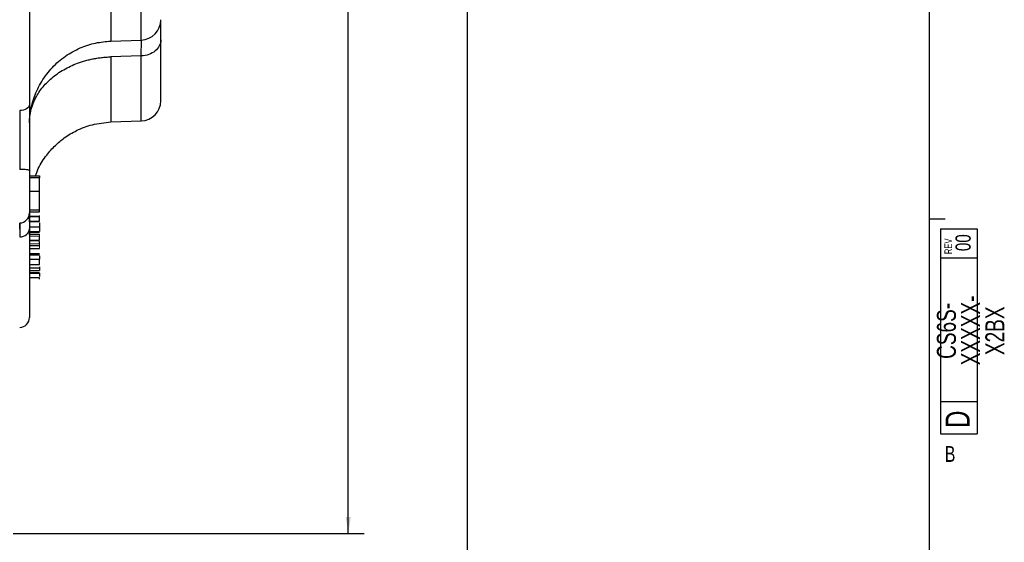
# Model space of a CAD drawing. Header units: inches. Extents: x 0.3 to 34.1, y 0.2 to 21.7.
# Tile 17 of 25: x 26.3 to 34.1, y 4.9 to 9. Entities that reach past the tile are written whole.
import ezdxf

# ---------------------------------------------------------------- set-up
doc = ezdxf.new("R2010")
doc.units = ezdxf.units.IN
doc.header["$MEASUREMENT"] = 0
doc.layers.add('SLD-0', color=7, linetype='Continuous', lineweight=25)
doc.styles.add('SLDTEXTSTYLE0', font='TXT', dxfattribs={"width": 0.75})
doc.dimstyles.new('SLDDIMSTYLE0', dxfattribs={"dimtxt": 0.125, "dimasz": 0.13, "dimexe": 0, "dimexo": 0.0625, "dimgap": 0.03125, "dimtad": 0, "dimtih": 1, "dimtoh": 1, "dimlfac": 0.75, "dimrnd": 1e-09, "dimzin": 12, "dimdsep": 46, "dimtxsty": 'SLDTEXTSTYLE0', "dimsah": 1, "dimcen": 0.09, "dimadec": 0, "dimazin": 3, "dimtfac": 1, "dimtofl": 0, "dimtmove": 0, "dimatfit": 3, "dimfxl": 1, "dimfrac": 2, "dimtolj": 1, "dimtzin": 12, "dimarcsym": 0})
doc.dimstyles.new('SLDDIMSTYLE1', dxfattribs={"dimtxt": 0.125, "dimasz": 0.13, "dimexe": 0, "dimexo": 0.0625, "dimgap": 0.03125, "dimtad": 0, "dimtih": 1, "dimtoh": 1, "dimlfac": 0.75, "dimrnd": 1e-09, "dimzin": 4, "dimdsep": 46, "dimtxsty": 'SLDTEXTSTYLE0', "dimsah": 1, "dimcen": 0.09, "dimadec": 0, "dimazin": 1, "dimtfac": 1, "dimtofl": 0, "dimtmove": 0, "dimatfit": 3, "dimfxl": 1, "dimfrac": 2, "dimtolj": 1, "dimtzin": 12, "dimarcsym": 0})

# ---------------------------------------------------------------- blocks, each defined once
blk = doc.blocks.new('SW_NOTE_1')
at = {"color": 0, "linetype": 'Continuous', "lineweight": 0, "char_height": 0.15, "attachment_point": 2, "rotation": 90, "style": 'SLDTEXTSTYLE0'}
for s, insert in [('XXXXX-', (-0.0017, 0.2684)), ('CS6S-', (-0.1934, 0.2648)), ('X2BX', (0.19, 0.2656))]:
    blk.add_mtext(s, dxfattribs=dict(at, insert=insert))
blk = doc.blocks.new('_D_6')
at = {"layer": 'SLD-0'}
for p, q in [((23.0143, 14.6603), (29.0469, 14.6603)), ((28.9219, 14.6603), (28.9219, 10.2457)), ((28.6679, 10.2203), (28.6298, 10.2203)), ((28.6298, 10.2203), (28.6298, 10.0219)), ((29.1759, 10.2203), (29.2139, 10.2203)), ((29.2139, 10.2203), (29.2139, 10.0219)), ((28.6298, 10.0219), (28.6679, 10.0219)), ((29.2139, 10.0219), (29.1759, 10.0219)), ((28.9219, 4.9205), (28.9219, 9.8349)), ((26.2682, 4.9205), (29.0469, 4.9205))]:
    blk.add_line(p, q, dxfattribs=at)
for points in [[(28.9219, 14.6603), (28.9019, 14.5303), (28.9419, 14.5303)], [(28.9219, 4.9205), (28.9419, 5.0505), (28.9019, 5.0505)]]:
    blk.add_solid(points, dxfattribs=at)
at = {"layer": 'SLD-0', "char_height": 0.125, "attachment_point": 1, "style": 'SLDTEXTSTYLE0'}
for s, insert in [('185.54', (28.6679, 10.183)), ('7.30', (28.7602, 9.996))]:
    blk.add_mtext(s, dxfattribs=dict(at, insert=insert))
blk = doc.blocks.new('_D_7')
at = {"layer": 'SLD-0'}
for p, q in [((23.0143, 14.6603), (29.9917, 14.6603)), ((29.8667, 14.6603), (29.8667, 10.2457)), ((29.6128, 10.2203), (29.5747, 10.2203)), ((29.5747, 10.2203), (29.5747, 10.0219)), ((30.1207, 10.2203), (30.1588, 10.2203)), ((30.1588, 10.2203), (30.1588, 10.0219)), ((29.5747, 10.0219), (29.6128, 10.0219)), ((30.1588, 10.0219), (30.1207, 10.0219)), ((29.8667, 3.2672), (29.8667, 9.8349)), ((22.1815, 3.2672), (29.9917, 3.2672))]:
    blk.add_line(p, q, dxfattribs=at)
for points in [[(29.8667, 14.6603), (29.8467, 14.5303), (29.8867, 14.5303)], [(29.8667, 3.2672), (29.8867, 3.3972), (29.8467, 3.3972)]]:
    blk.add_solid(points, dxfattribs=at)
at = {"layer": 'SLD-0', "char_height": 0.125, "attachment_point": 1, "style": 'SLDTEXTSTYLE0'}
for s, insert in [('217.04', (29.6128, 10.183)), ('8.54', (29.7051, 9.996))]:
    blk.add_mtext(s, dxfattribs=dict(at, insert=insert))

msp = doc.modelspace()

# ---------------------------------------------------------------- linework, layer by layer
at = {"color": 8, "linetype": 'Continuous', "lineweight": 25}
for p, q in [((27.2831, 8.8252), (27.2831, 9.6708)), ((27.0409, 8.692), (27.0409, 8.1769)), ((27.2831, 8.1853), (27.2831, 8.7005))]:
    msp.add_line(p, q, dxfattribs=at)
at = {"color": 7, "linetype": 'Continuous', "lineweight": 25}
for p, q in [((27.0407, 8.8168), (27.2831, 8.8252)), ((27.2831, 8.7005), (27.0409, 8.692)), ((26.4018, 8.2198), (26.4029, 8.2358)), ((27.0409, 8.1769), (27.2831, 8.1853)), ((26.3975, 7.7919), (26.3975, 7.458)), ((26.4775, 7.7494), (26.3975, 7.7494)), ((26.4775, 7.7339), (26.3975, 7.7339)), ((26.4775, 7.6303), (26.4775, 7.7339)), ((26.3975, 7.6303), (26.4775, 7.6303)), ((26.3975, 7.4831), (26.4775, 7.4831)), ((26.3975, 7.4661), (26.4775, 7.4661)), ((26.4775, 7.4282), (26.3975, 7.4282)), ((26.3975, 7.3916), (26.4775, 7.3916)), ((26.3975, 7.3899), (26.4775, 7.3899)), ((26.3975, 7.3469), (26.4775, 7.3469)), ((26.3975, 7.3095), (26.4775, 7.3095)), ((26.3975, 7.3022), (26.4775, 7.3022)), ((26.3975, 7.2829), (26.3975, 7.2972)), ((26.4775, 7.296), (26.4775, 7.2972)), ((26.3975, 7.2407), (26.4775, 7.2407)), ((26.3975, 7.2402), (26.4775, 7.2402)), ((26.4775, 7.1969), (26.3975, 7.1969)), ((26.3975, 7.1764), (26.4775, 7.1764)), ((26.4775, 7.2123), (26.4775, 7.2322)), ((26.3975, 7.1356), (26.4775, 7.1356)), ((26.3975, 7.1256), (26.4775, 7.1256)), ((26.3975, 7.0501), (26.4775, 7.0501)), ((26.3975, 7.0234), (26.4775, 7.0234)), ((26.3975, 7.0007), (26.4775, 7.0007)), ((26.3975, 6.9867), (26.4775, 6.9867)), ((26.3975, 6.9821), (26.4775, 6.9821)), ((26.4775, 6.9441), (26.3975, 6.9441))]:
    msp.add_line(p, q, dxfattribs=at)
at = {"color": 144, "linetype": 'Continuous', "lineweight": 18}
for p, q in [((26.4775, 7.4268), (26.3975, 7.4268)), ((26.3975, 7.2875), (26.4775, 7.2875)), ((26.4775, 7.2747), (26.3975, 7.2747)), ((26.3975, 7.2123), (26.4775, 7.2123)), ((26.4775, 7.1755), (26.3975, 7.1755)), ((26.3975, 7.0911), (26.4775, 7.0911)), ((26.4775, 7.0885), (26.3975, 7.0885))]:
    msp.add_line(p, q, dxfattribs=at)
at = {"color": 7, "linetype": 'Continuous', "lineweight": 25}
for centre, radius, start in [((27.2775, 8.9851), 0.16, 272), ((27.2775, 8.3452), 0.16, 271.99999), ((26.3175, 7.458), 0.08, 272), ((26.3175, 6.6306), 0.08, 272)]:
    msp.add_arc(centre, radius, start, 0, dxfattribs=at)
for points, knots in [([(26.3975, 12.7932), (26.3975, 12.7811), (26.3975, 12.757), (26.3975, 12.7204), (26.3975, 12.6836), (26.3975, 12.6466), (26.3975, 12.6093), (26.3975, 12.5717), (26.3975, 12.5339), (26.3975, 12.4958), (26.3975, 12.4575), (26.3975, 12.419), (26.3975, 12.3801), (26.3975, 12.3411), (26.3975, 12.2268), (26.3975, 12.0334), (26.3975, 11.7528), (26.3975, 11.4629), (26.3975, 11.164), (26.3975, 10.8602), (26.3975, 10.5533), (26.3975, 10.2464), (26.3975, 9.9426), (26.3975, 9.6437), (26.3975, 9.3538), (26.3975, 9.0732), (26.3975, 8.8683), (26.3975, 8.732), (26.3975, 8.66), (26.3975, 8.5889), (26.3975, 8.5187), (26.3975, 8.4493), (26.3975, 8.3808), (26.3975, 8.3358), (26.3975, 8.3134)], [0, 0, 0, 0, 0.0092393, 0.0184723, 0.0277, 0.0369236, 0.0461443, 0.0553632, 0.0645816, 0.0738006, 0.0830212, 0.0922448, 0.1014724, 0.1107053, 0.1199445, 0.1820216, 0.2441099, 0.3076878, 0.3712773, 0.4356331, 0.5000007, 0.5643565, 0.6287242, 0.6923019, 0.7558916, 0.8179684, 0.880057, 0.8972075, 0.9143403, 0.9314629, 0.9485827, 0.9657072, 0.9828438, 1, 1, 1, 1]), ([(27.4375, 8.8256), (27.4375, 8.86), (27.4375, 8.9265), (27.4375, 8.9604), (27.4375, 8.9767)], [0, 0, 0, 0, 0.517322, 1, 1, 1, 1]), ([(26.3975, 8.1702), (26.3979, 8.1837), (26.3986, 8.2101), (26.4052, 8.2585), (26.4168, 8.3139), (26.436, 8.3771), (26.462, 8.4393), (26.5053, 8.5189), (26.5749, 8.6106), (26.6792, 8.7009), (26.7962, 8.7656), (26.9181, 8.8061), (27.0008, 8.8133), (27.0409, 8.8168)], [0, 0, 0, 0, 0.079113, 0.153787, 0.220528, 0.28058, 0.34025, 0.4021, 0.528324, 0.652943, 0.774186, 0.890338, 1, 1, 1, 1]), ([(27.4375, 8.8256), (27.4375, 8.8096), (27.4335, 8.7936), (27.4182, 8.7638), (27.4068, 8.7502), (27.3784, 8.7271), (27.3613, 8.7177), (27.3239, 8.7047), (27.3036, 8.701), (27.2831, 8.7005)], [0, 0, 0, 0, 0.25, 0.25, 0.5, 0.5, 0.75, 0.75, 1, 1, 1, 1]), ([(27.2831, 8.7005), (27.2832, 8.72), (27.2834, 8.7563), (27.2836, 8.7995), (27.2836, 8.8162), (27.2836, 8.8255)], [0, 0, 0, 0, 0.3420807, 0.6375317, 1, 1, 1, 1]), ([(27.4375, 8.3452), (27.4375, 8.3453), (27.4375, 8.3454), (27.4375, 8.3469), (27.4375, 8.3499), (27.4375, 8.3548), (27.4375, 8.3634), (27.4375, 8.3779), (27.4375, 8.3964), (27.4375, 8.4263), (27.4375, 8.4638), (27.4375, 8.5084), (27.4375, 8.5571), (27.4375, 8.6256), (27.4375, 8.6933), (27.4375, 8.743), (27.4375, 8.7707), (27.4375, 8.8006), (27.4375, 8.8188), (27.4375, 8.8256)], [0, 0, 0, 0, 0.0203, 0.064876, 0.10028, 0.129625, 0.194426, 0.259225, 0.323127, 0.386906, 0.514538, 0.576581, 0.638512, 0.76244, 0.88121, 0.899292, 0.940559, 0.977881, 1, 1, 1, 1]), ([(26.3975, 8.1702), (26.3976, 8.1754), (26.3977, 8.1858), (26.3986, 8.2013), (26.4001, 8.2168), (26.4021, 8.2321), (26.4047, 8.2474), (26.4079, 8.2625), (26.4117, 8.2775), (26.416, 8.2925), (26.4208, 8.3073), (26.4263, 8.3221), (26.4323, 8.3368), (26.4388, 8.3513), (26.4589, 8.3921), (26.5016, 8.4563), (26.5817, 8.5351), (26.6794, 8.6005), (26.7648, 8.6383), (26.8266, 8.6583), (26.861, 8.6677), (26.896, 8.6757), (26.9314, 8.6821), (26.9674, 8.687), (27.0039, 8.6905), (27.0285, 8.6915), (27.0409, 8.692)], [0, 0, 0, 0, 0.019536, 0.038963, 0.058287, 0.077527, 0.096705, 0.115844, 0.134964, 0.154084, 0.173219, 0.192383, 0.211591, 0.230856, 0.250192, 0.37508, 0.500011, 0.624934, 0.74983, 0.78558, 0.821152, 0.856639, 0.892144, 0.927798, 0.963686, 1, 1, 1, 1]), ([(26.3203, 8.2677), (26.3204, 8.2204), (26.3205, 8.1681), (26.3205, 8.0642), (26.3205, 8.0133), (26.3205, 7.9286), (26.3204, 7.8958), (26.3204, 7.8426), (26.3203, 7.8223), (26.3203, 7.8021)], [-1.040161, -1.040161, -1.040161, -1.040161, -0.910141, -0.910141, -0.702109, -0.702109, -0.369257, -0.369257, 0, 0, 0, 0]), ([(26.3975, 8.3134), (26.3975, 8.308), (26.3975, 8.2972), (26.3975, 8.2807), (26.3975, 8.2639), (26.3975, 8.2469), (26.3975, 8.2296), (26.3975, 8.212), (26.3975, 8.1794), (26.3975, 8.1307), (26.3975, 8.0648), (26.3975, 7.9974), (26.3975, 7.9404), (26.3975, 7.8946), (26.3975, 7.8603), (26.3975, 7.826), (26.3975, 7.8033), (26.3975, 7.7919)], [0, 0, 0, 0, 0.035675, 0.071324, 0.106972, 0.142644, 0.178364, 0.214157, 0.250048, 0.374994, 0.500045, 0.624895, 0.74997, 0.812525, 0.87496, 0.937407, 1, 1, 1, 1]), ([(26.4455, 7.748), (26.4523, 7.7685), (26.4725, 7.8289), (26.5279, 7.9109), (26.5985, 7.9911), (26.6777, 8.0571), (26.775, 8.1153), (26.8988, 8.1629), (26.992, 8.172), (27.0409, 8.1769)], [0, 0, 0, 0, 0.0828555, 0.2451133, 0.3759173, 0.4944218, 0.6406019, 0.8114147, 1, 1, 1, 1]), ([(26.3975, 7.7919), (26.3975, 7.7932), (26.3955, 7.7945), (26.3878, 7.797), (26.3822, 7.7981), (26.3679, 7.8), (26.3594, 7.8007), (26.3407, 7.8018), (26.3305, 7.8021), (26.3203, 7.8021)], [0, 0, 0, 0, 0.25, 0.25, 0.5, 0.5, 0.75, 0.75, 1, 1, 1, 1]), ([(26.4775, 7.748), (26.4775, 7.7483), (26.4775, 7.749), (26.4775, 7.7496), (26.4775, 7.75), (26.4775, 7.7501), (26.4775, 7.7497), (26.4775, 7.7482), (26.4775, 7.7458), (26.4775, 7.7426), (26.4775, 7.7387), (26.4775, 7.7355), (26.4775, 7.7339)], [0, 0, 0, 0, 0.048705, 0.099747, 0.154145, 0.212744, 0.332736, 0.46179, 0.596535, 0.730545, 0.868684, 1, 1, 1, 1]), ([(26.4775, 7.4831), (26.4775, 7.4891), (26.4775, 7.4986), (26.4775, 7.5213), (26.4775, 7.5347), (26.4775, 7.563), (26.4775, 7.578), (26.4775, 7.6065), (26.4775, 7.6201), (26.4775, 7.6303)], [0, 0, 0, 0, 0.25, 0.25, 0.5, 0.5, 0.75, 0.75, 1, 1, 1, 1]), ([(26.3974, 7.3871), (26.3974, 7.3907), (26.3974, 7.4014), (26.3963, 7.4165), (26.3945, 7.4269), (26.3922, 7.4282), (26.3913, 7.4288)], [0, 0, 0, 0, 0.1341095, 0.401472, 0.7664922, 1, 1, 1, 1]), ([(26.3975, 7.458), (26.3975, 7.4546), (26.3975, 7.4457), (26.3975, 7.4047), (26.3975, 7.3569), (26.3975, 7.3329)], [0, 0, 0, 0, 0.240998, 0.620469, 1, 1, 1, 1]), ([(26.4775, 7.4664), (26.4775, 7.4663), (26.4775, 7.4657), (26.4775, 7.4703), (26.4775, 7.4783), (26.4775, 7.4831)], [0, 0, 0, 0, 0.035563, 0.414033, 1, 1, 1, 1]), ([(26.3975, 7.3329), (26.3975, 7.3246), (26.3975, 7.3079), (26.3975, 7.2834), (26.3975, 7.2593), (26.3975, 7.2356), (26.3975, 7.2124), (26.3975, 7.1896), (26.3975, 7.1672), (26.3975, 7.1452), (26.3975, 7.1236), (26.3975, 7.1025), (26.3975, 7.0818), (26.3975, 7.0615), (26.3975, 7.0038), (26.3975, 6.9165), (26.3975, 6.8145), (26.3975, 6.7334), (26.3975, 6.6885), (26.3975, 6.6654), (26.3975, 6.6547), (26.3975, 6.6459), (26.3975, 6.639), (26.3975, 6.6342), (26.3975, 6.6311), (26.3975, 6.6307), (26.3975, 6.6306)], [0, 0, 0, 0, 0.018478, 0.036942, 0.055396, 0.073843, 0.092283, 0.11072, 0.129155, 0.147592, 0.166032, 0.184478, 0.202932, 0.221397, 0.239874, 0.364021, 0.48819, 0.615338, 0.742509, 0.779333, 0.816114, 0.852869, 0.889617, 0.926375, 0.963164, 1, 1, 1, 1]), ([(26.4775, 7.3778), (26.4775, 7.3726), (26.4775, 7.3617), (26.4775, 7.352), (26.4775, 7.3469)], [0, 0, 0, 0, 0.476567, 1, 1, 1, 1]), ([(26.4775, 7.3469), (26.4775, 7.3452), (26.4775, 7.3419), (26.4775, 7.3372), (26.4775, 7.3326), (26.4775, 7.3283), (26.4775, 7.3241), (26.4775, 7.3202), (26.4775, 7.3164), (26.4775, 7.3128), (26.4775, 7.3106), (26.4775, 7.3095)], [0, 0, 0, 0, 0.0986645, 0.1994256, 0.3027733, 0.409162, 0.5190083, 0.6326908, 0.7505513, 0.8728963, 1, 1, 1, 1]), ([(26.4775, 7.1755), (26.4775, 7.1753), (26.4775, 7.1747), (26.4775, 7.1751), (26.4775, 7.1762), (26.4775, 7.1767)], [0, 0, 0, 0, 0.3423334, 0.7364734, 1, 1, 1, 1]), ([(26.4775, 7.1188), (26.4775, 7.1182), (26.4775, 7.1171), (26.4775, 7.1152), (26.4775, 7.1132), (26.4775, 7.1104), (26.4775, 7.1067), (26.4775, 7.1025), (26.4775, 7.0985), (26.4775, 7.0951), (26.4775, 7.0924), (26.4775, 7.0915), (26.4775, 7.0911)], [0, 0, 0, 0, 0.0470037, 0.0985943, 0.1558692, 0.2196328, 0.3496342, 0.4910304, 0.6331236, 0.7671714, 0.8939349, 1, 1, 1, 1]), ([(26.4775, 7.0501), (26.4775, 7.0507), (26.4775, 7.0522), (26.4775, 7.0569), (26.4775, 7.06), (26.4775, 7.0677), (26.4775, 7.0723), (26.4775, 7.0813), (26.4775, 7.0859), (26.4775, 7.0885)], [0, 0, 0, 0, 0.25, 0.25, 0.5, 0.5, 0.75, 0.75, 1, 1, 1, 1]), ([(26.4775, 7.0319), (26.4775, 7.0303), (26.4775, 7.0273), (26.4775, 7.0245), (26.4775, 7.0238), (26.4775, 7.0234)], [0, 0, 0, 0, 0.407835, 0.72247, 1, 1, 1, 1]), ([(26.4775, 7.0298), (26.4775, 7.029), (26.4775, 7.0275), (26.4775, 7.0252), (26.4775, 7.0228), (26.4775, 7.0196), (26.4775, 7.0156), (26.4775, 7.0112), (26.4775, 7.0073), (26.4775, 7.0041), (26.4775, 7.0017), (26.4775, 7.001), (26.4775, 7.0007)], [0, 0, 0, 0, 0.0566332, 0.1156907, 0.1781773, 0.2449432, 0.3746163, 0.512785, 0.6470807, 0.7758954, 0.8962797, 1, 1, 1, 1]), ([(26.4775, 6.9821), (26.4775, 6.9809), (26.4775, 6.9786), (26.4775, 6.9751), (26.4775, 6.9717), (26.4775, 6.9686), (26.4775, 6.9656), (26.4775, 6.9627), (26.4775, 6.96), (26.4775, 6.9574), (26.4775, 6.9559), (26.4775, 6.9552)], [0, 0, 0, 0, 0.101103, 0.200328, 0.299702, 0.401244, 0.506849, 0.618205, 0.736754, 0.863694, 1, 1, 1, 1])]:
    msp.add_open_spline(points, degree=3, knots=knots, dxfattribs=at)
at = {"color": 8, "linetype": 'Continuous', "lineweight": 25}
for points, knots in [([(27.0409, 9.3373), (27.0409, 9.2993), (27.0409, 9.2232), (27.0409, 9.1147), (27.0409, 9.0167), (27.0409, 8.9342), (27.0409, 8.8704), (27.0409, 8.8311), (27.0409, 8.8141), (27.0409, 8.818), (27.0409, 8.8186)], [0, 0, 0, 0, 0.139426, 0.278852, 0.418279, 0.557705, 0.697131, 0.836557, 0.975984, 1, 1, 1, 1]), ([(26.3205, 7.3789), (26.3205, 7.3782), (26.3205, 7.3752), (26.3205, 7.3636), (26.3205, 7.3436), (26.3204, 7.3202), (26.3204, 7.2957), (26.3203, 7.2757), (26.3203, 7.2673)], [0, 0, 0, 0, 0.063019, 0.280172, 0.498585, 0.650366, 0.853173, 1, 1, 1, 1]), ([(26.3204, 7.3284), (26.3205, 7.3375), (26.3205, 7.3552), (26.3205, 7.3717), (26.3205, 7.3762), (26.3205, 7.3777)], [0, 0, 0, 0, 0.42038, 0.806048, 1, 1, 1, 1])]:
    msp.add_open_spline(points, degree=3, knots=knots, dxfattribs=at)
at = {"color": 7, "linetype": 'Continuous', "lineweight": 25}
for points in [[(26.3975, 8.3134), (26.3975, 8.3017), (26.381, 8.2784), (26.3408, 8.2681), (26.3203, 8.2677)], [(26.4775, 7.3916), (26.4775, 7.3968), (26.4775, 7.4162), (26.4775, 7.4268)], [(26.3203, 7.2673), (26.3408, 7.2679), (26.381, 7.2826), (26.3975, 7.3161), (26.3975, 7.3329)], [(26.4775, 7.2407), (26.4775, 7.2449), (26.4775, 7.2636), (26.4775, 7.2747)], [(26.4775, 6.9322), (26.4775, 6.9324), (26.4775, 6.9394), (26.4775, 6.9441)]]:
    msp.add_open_spline(points, degree=3, dxfattribs=at)
at = {"color": 144, "linetype": 'Continuous', "lineweight": 18}
for points, knots in [([(26.4775, 7.4381), (26.4775, 7.4378), (26.4775, 7.4373), (26.4775, 7.434), (26.4775, 7.4303), (26.4775, 7.4279), (26.4775, 7.4268)], [0, 0, 0, 0, 0.3316, 0.692447, 0.858461, 1, 1, 1, 1]), ([(26.4775, 7.2875), (26.4775, 7.2878), (26.4775, 7.2883), (26.4775, 7.2887), (26.4775, 7.2889), (26.4775, 7.2887), (26.4775, 7.288), (26.4775, 7.2864), (26.4775, 7.2843), (26.4775, 7.2815), (26.4775, 7.2784), (26.4775, 7.2759), (26.4775, 7.2747)], [0, 0, 0, 0, 0.052151, 0.107806, 0.167956, 0.233388, 0.363654, 0.503076, 0.641012, 0.771673, 0.894922, 1, 1, 1, 1]), ([(26.4775, 7.2123), (26.4775, 7.2111), (26.4775, 7.2087), (26.4775, 7.2049), (26.4775, 7.2005), (26.4775, 7.1953), (26.4775, 7.1899), (26.4775, 7.1849), (26.4775, 7.1808), (26.4775, 7.1774), (26.4775, 7.1761), (26.4775, 7.1755)], [0, 0, 0, 0, 0.085093, 0.173239, 0.265984, 0.399223, 0.535185, 0.664705, 0.786352, 0.899925, 1, 1, 1, 1])]:
    msp.add_open_spline(points, degree=3, knots=knots, dxfattribs=at)
at = {"layer": 'SLD-0'}
for p, q in [((33.5229, 0.4106), (33.5229, 21.4106)), ((33.5229, 7.4106), (33.6479, 7.4106)), ((33.6101, 7.3315), (33.8999, 7.3315)), ((33.6101, 7.3315), (33.6101, 5.7089)), ((33.8999, 7.3315), (33.8999, 5.7089)), ((33.8999, 7.0994), (33.6101, 7.0994)), ((33.6101, 5.965), (33.8999, 5.965)), ((33.6101, 5.7089), (33.8999, 5.7089))]:
    msp.add_line(p, q, dxfattribs=at)

# ---------------------------------------------------------------- block references
at = {"color": 7, "linetype": 'Continuous', "lineweight": 0}
msp.add_blockref('SW_NOTE_1', (33.7761, 6.2593), dxfattribs=at)

# ---------------------------------------------------------------- texts
at = {"color": 7, "linetype": 'Continuous', "lineweight": 0, "rotation": 90, "style": 'SLDTEXTSTYLE0'}
for s, insert, char_height, attachment_point in [('REV', (33.6421, 7.1314), 0.06, 1), ('00', (33.7297, 7.222), 0.12, 2), ('D', (33.6513, 5.7559), 0.19, 1)]:
    msp.add_mtext(s, dxfattribs=dict(at, insert=insert, char_height=char_height, attachment_point=attachment_point))
at = {"color": 7, "linetype": 'Continuous', "lineweight": 0, "insert": (33.645, 5.6129), "char_height": 0.125, "attachment_point": 1, "style": 'SLDTEXTSTYLE0'}
msp.add_mtext('B', dxfattribs=at)

# ---------------------------------------------------------------- dimensions: what is measured, and where the dimension line sits
at = {"layer": 'SLD-0'}
for base, p2, dimstyle, picture, middle in [((29.8667, 3.2672), (22.1315, 3.2672), 'SLDDIMSTYLE0', '_D_7', (29.8667, 10.0403)), ((28.9219, 4.9205), (26.2182, 4.9205), 'SLDDIMSTYLE1', '_D_6', (28.9219, 10.0403))]:
    dim = msp.add_linear_dim(base=base, p1=(22.9643, 14.6603), p2=p2, angle=90, dimstyle=dimstyle, dxfattribs=at)
    dim.commit()
    dim.dimension.update_dxf_attribs({"geometry": picture, "text_midpoint": middle, "dimtype": 160})

doc.saveas('drawing.dxf')
